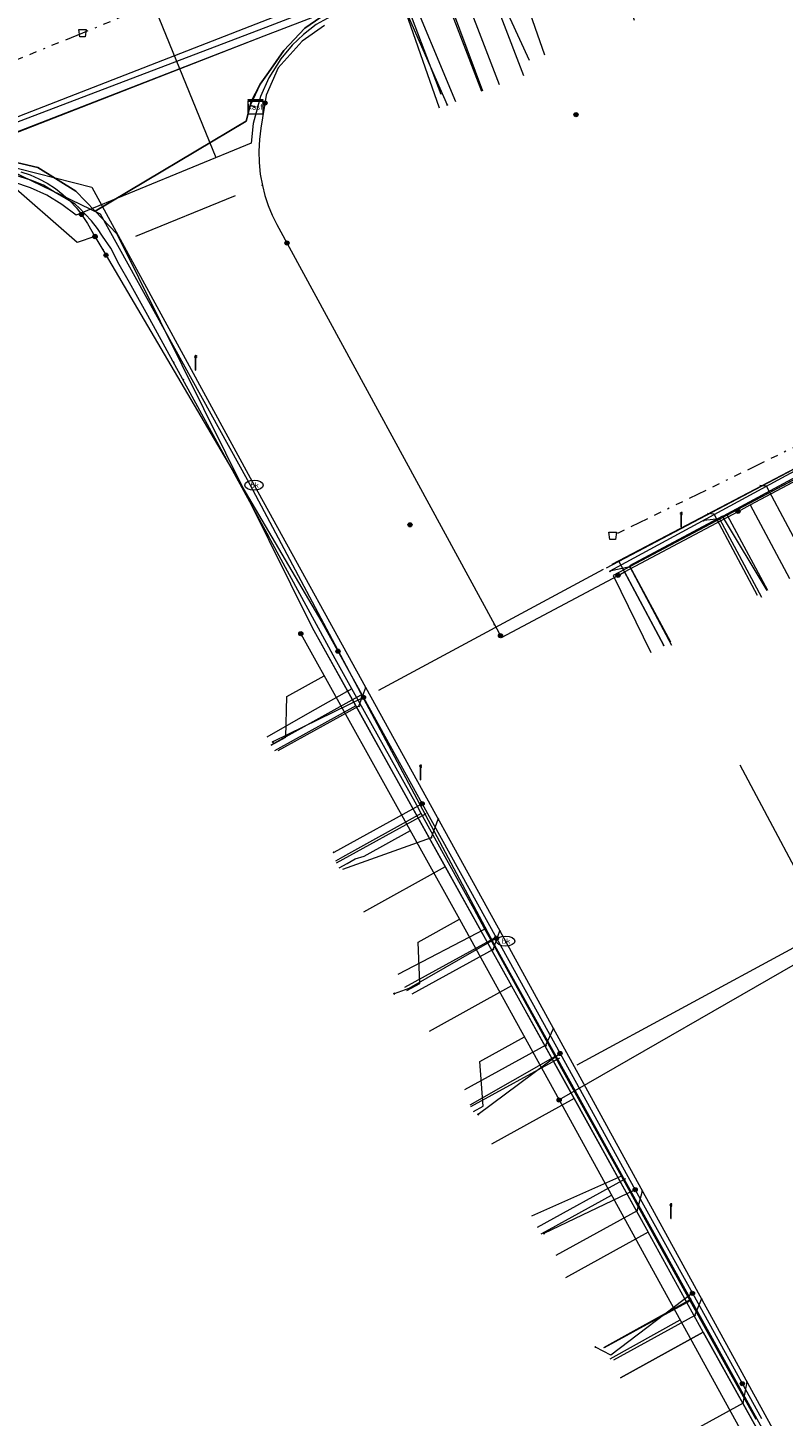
# Model space of a CAD drawing. Header units: metres. Extents: x 154975 to 155642, y 461260 to 461877.
# Tile 52 of 95: x 155172 to 155213, y 461603 to 461678. Entities that reach past the tile are written whole.
import ezdxf
from ezdxf.enums import TextEntityAlignment as Align
from ezdxf.lldxf.tags import DXFTag

# ---------------------------------------------------------------- set-up
doc = ezdxf.new("R2010")
doc.units = ezdxf.units.M
doc.linetypes.add('RI-OVERIG-SO', pattern=[17, 5, -2, 2, -2, 0, -2, 2, -2])
for name, color, linetype, lineweight, true_color in [('B-WE-KL-DATA-G', 3, 'KL-DATA-SO', 18, 0x00ff00), ('B-WE-KL-DATA_DUCT-G', 3, 'Continuous', 18, 0x00ff00), ('B-WE-KL-DATA_HULPSTUK-S', 3, 'Continuous', 18, 0x00ff00), ('B-WE-KL-DATA_KABELBED-G', 3, 'Continuous', 18, 0x00ff00), ('B-WE-KL-DATA_MANTELBUIS-G', 3, 'Continuous', 18, 0x00ff00), ('B-WE-KL-ET_LS-G', 1, 'KL-LS-SO', 18, 0xff0000), ('B-WE-KL-ET_LS-S', 1, 'Continuous', 18, 0xff0000), ('B-WE-KL-ET_LS_HULPSTUK-S', 1, 'Continuous', 18, 0xff0000), ('B-WE-KL-GAS_LD-G', 30, 'KL-GAS_LD-SO', 18, 0xff7f00), ('B-WE-KL-GAS_LD_MANTELBUIS-G', 30, 'Continuous', 18, 0xff7f00), ('B-WE-KL-WATER-G', 5, 'KL-WATER-SO', 18, 0x0000ff), ('B-WE-KL-WATER-S', 5, 'Continuous', 18, 0x0000ff), ('B-WE-KL-WATER_HULPSTUK-S', 5, 'Continuous', 18, 0x0000ff), ('B-WE-RI-VRIJVERVAL-G', 6, 'RI-OVERIG-SO', 18, 0xff00ff), ('B-WE-RI-VRIJVERVAL_HULPSTUK-S', 6, 'Continuous', 18, 0xff00ff), ('V-WE-KL-WATER-G', 5, 'V-KL-WATER-SO', 18, 0x0000ff)]:
    doc.layers.add(name, color=color, linetype=linetype, lineweight=lineweight, true_color=true_color)
doc.styles.add('NLCS-ISO', font='NLCS-ISO.ttf')
tags = doc.linetypes.add('KL-DATA-SO', pattern='A,4,-1,[101,NLCS.SHX,S=0.5,R=0,X=0,Y=0],-1,4,-1,["D",Standard,S=1,R=0,X=-0.25,Y=-0.5],-1.5', length=12.5).pattern_tags.tags
tags[18] = DXFTag(74, 10)
tags = doc.linetypes.add('KL-GAS_LD-SO', pattern='A,4,-1,[69,NLCS.SHX,S=0.5,R=0,X=0,Y=0],-1,4,-1,["L",Standard,S=1,R=0,X=0.25,Y=-0.5],-2', length=13).pattern_tags.tags
tags[18] = DXFTag(74, 10)
tags = doc.linetypes.add('KL-LS-SO', pattern='A,4,-1,[103,NLCS.SHX,S=0.75,R=0,X=0,Y=0],-1,4,-1,["L",Standard,S=1,R=0,X=0,Y=-0.5],-2', length=13).pattern_tags.tags
tags[18] = DXFTag(74, 10)
doc.linetypes.add('KL-WATER-SO', pattern='A,7,-0.5,[168,NLCS.SHX,S=0.75,R=0,X=0.75,Y=0],-2', length=9.5)
doc.linetypes.add('V-KL-WATER-SO', pattern='A,3.5,[24,NLCS.SHX,S=0.5,R=0,X=0,Y=0],3.5,-0.5,[168,NLCS.SHX,S=0.75,R=0,X=0.75,Y=0],-2', length=9.5)

# ---------------------------------------------------------------- blocks, each defined once
blk = doc.blocks.new('SKL-WTB_HULP_MOF-SO')
at = {"linetype": 'ByBlock', "lineweight": 18}
h = blk.add_hatch(color=0, dxfattribs=at)
h.dxf.hatch_style = 1
h.paths.add_polyline_path([(-0.5625, 0, 1), (0.5625, 0, 1)])
at = {"color": 0, "linetype": 'ByBlock', "lineweight": 18}
blk.add_circle((0, 0), 0.5625, dxfattribs=at)
at = {"color": 0, "linetype": 'ByBlock', "lineweight": 18, "style": 'NLCS-ISO', "flags": 1}
for tag, p in [('TYPE', (1.5, 0)), ('OMSCHRIJVING', (1.5, -3)), ('LABEL', (1.5, -1.5))]:
    blk.add_attdef(tag, p, '', height=1, dxfattribs=at)
blk = doc.blocks.new('SKL-WTB_HULP_KAST-SO')
at = {"color": 0, "linetype": 'ByBlock', "lineweight": 18}
for points in [[(-2, 2), (2, 2), (2, 1.68), (-2, 1.68)], [(-2, 1.52), (2, 1.52), (2, -2), (-2, -2)]]:
    blk.add_lwpolyline(points, close=True, dxfattribs=at)
at = {"color": 0, "linetype": 'ByBlock', "lineweight": 18, "style": 'NLCS-ISO'}
blk.add_text('kast', height=1.5, dxfattribs=at).set_placement((0, 0), align=Align.MIDDLE_CENTER)
at = {"color": 0, "linetype": 'ByBlock', "lineweight": 18, "style": 'NLCS-ISO', "flags": 1}
for tag, p in [('TYPE', (2.5, 0)), ('OMSCHRIJVING', (2.5, -3)), ('LABEL', (2.5, -1.5))]:
    blk.add_attdef(tag, p, '', height=1, dxfattribs=at)
blk = doc.blocks.new('SKL-WTB_HULP_OVERIG-SO')
at = {"color": 0, "linetype": 'ByBlock', "lineweight": 18}
for points in [[(-0.14, 0.14), (0.14, -0.14)], [(0.14, 0.14), (-0.14, -0.14)]]:
    blk.add_lwpolyline(points, dxfattribs=at)
at = {"color": 0, "linetype": 'ByBlock', "lineweight": 18, "style": 'NLCS-ISO', "flags": 1}
for tag, p in [('TYPE', (1.5, 0)), ('OMSCHRIJVING', (1.5, -3)), ('LABEL', (1.5, -1.5))]:
    blk.add_attdef(tag, p, '', height=1, dxfattribs=at)
blk = doc.blocks.new('SKL-WATER_BRANDKRAAN_BRANDPUT-SO')
at = {"color": 0, "linetype": 'ByBlock', "lineweight": 18}
blk.add_ellipse((0, 0), major_axis=(2.5, 0), ratio=0.54, dxfattribs=at)
at = {"color": 0, "linetype": 'ByBlock', "lineweight": 18, "style": 'NLCS-ISO'}
blk.add_text('bk', height=1.5, dxfattribs=at).set_placement((0.16, 0), align=Align.MIDDLE_CENTER)
blk = doc.blocks.new('SRI-HULP_AFVOER_OPVANG-SO')
at = {"color": 0, "linetype": 'ByBlock', "lineweight": 18}
blk.add_lwpolyline([(-0.75, -1), (-1, 1), (1, 1), (0.75, -1)], close=True, dxfattribs=at)
at = {"color": 0, "linetype": 'ByBlock', "lineweight": 18, "style": 'NLCS-ISO', "flags": 1}
for tag, p in [('TYPE', (1.5, 0)), ('OMSCHRIJVING', (1.5, -3)), ('LABEL', (1.5, -1.5))]:
    blk.add_attdef(tag, p, '', height=1, dxfattribs=at)
blk = doc.blocks.new('SKL-ET_LS_MAST-SO')
for p, q in [((-0.05, 2.07), (0.05, 2.07)), ((-0.05, -2), (0.05, -2))]:
    blk.add_line(p, q)
for points in [[(-0.18, 1.76), (-0.22, 1.76), (-0.22, 1.84), (-0.18, 1.84), (-0.18, 1.79)], [(-0.18, 1.49), (-0.22, 1.49), (-0.22, 1.57), (-0.18, 1.57), (-0.18, 1.52)], [(-0.18, 1.79), (-0.05, 1.79)], [(-0.18, 1.76), (-0.05, 1.76)], [(-0.18, 1.52), (-0.05, 1.52)], [(-0.18, 1.49), (-0.05, 1.49)], [(-0.05, -2), (-0.05, 2.07)], [(0.05, -2), (0.05, 2.07)], [(0.18, 1.92), (0.05, 1.92)], [(0.18, 1.89), (0.05, 1.89)], [(0.18, 1.66), (0.05, 1.66)], [(0.18, 1.63), (0.05, 1.63)], [(0.18, 1.39), (0.05, 1.39)], [(0.18, 1.36), (0.05, 1.36)], [(0.18, 1.89), (0.22, 1.89), (0.22, 1.97), (0.18, 1.97), (0.18, 1.92)], [(0.18, 1.63), (0.22, 1.63), (0.22, 1.71), (0.18, 1.71), (0.18, 1.66)], [(0.18, 1.36), (0.22, 1.36), (0.22, 1.44), (0.18, 1.44), (0.18, 1.39)]]:
    blk.add_lwpolyline(points)

msp = doc.modelspace()

# ---------------------------------------------------------------- linework, layer by layer
at = {"layer": 'B-WE-KL-DATA-G', "ltscale": 0.2, "flags": 128}
for points in [[(155264.131, 461653.126), (155264.427, 461653.305), (155251.858, 461674.133), (155242.434, 461691.658), (155241.313, 461693.518), (155240.817, 461694.114), (155240.37, 461694.486), (155239.303, 461695.132), (155238.087, 461695.653), (155236.821, 461696.001), (155235.307, 461696.175), (155233.672, 461695.963), (155205.322, 461684.985), (155189.295, 461678.866), (155188.131, 461678.26), (155187.266, 461677.665), (155186.132, 461676.476), (155185.321, 461675.287), (155184.872, 461674.654), (155184.37, 461673.707), (155184.318, 461673.5), (155184.609, 461673.427)], [(155184.609, 461673.427), (155184.318, 461673.5), (155184.37, 461673.707), (155184.872, 461674.654), (155185.321, 461675.287), (155186.132, 461676.476), (155187.266, 461677.665), (155188.131, 461678.26), (155189.295, 461678.866), (155205.322, 461684.985), (155233.672, 461695.963), (155235.307, 461696.175), (155236.821, 461696.001), (155238.087, 461695.653), (155239.303, 461695.132), (155240.37, 461694.486), (155240.817, 461694.114), (155241.313, 461693.518), (155242.434, 461691.658), (155244.02, 461688.708), (155237.341, 461686.133)], [(155184.609, 461673.427), (155184.318, 461673.5), (155184.37, 461673.707), (155184.872, 461674.654), (155185.321, 461675.287), (155186.132, 461676.476), (155187.266, 461677.665), (155188.131, 461678.26), (155189.295, 461678.866), (155205.322, 461684.985), (155219.395, 461690.434), (155219.458, 461690.266), (155226.09, 461692.538), (155228.179, 461686.946)], [(155222.191, 461684.657), (155219.919, 461690.637), (155205.322, 461684.985), (155189.295, 461678.866), (155188.131, 461678.26), (155187.266, 461677.665), (155186.132, 461676.476), (155185.321, 461675.287), (155184.872, 461674.654), (155184.37, 461673.707), (155184.318, 461673.5), (155184.609, 461673.427)], [(155218.391, 461671.609), (155218.528, 461671.269), (155217.797, 461670.975), (155211.179, 461687.253), (155205.322, 461684.985), (155189.295, 461678.866), (155188.131, 461678.26), (155187.266, 461677.665), (155186.132, 461676.476), (155185.321, 461675.287), (155184.872, 461674.654), (155184.37, 461673.707), (155184.318, 461673.5), (155184.609, 461673.427)], [(155213.042, 461680.439), (155210.724, 461687.077), (155205.322, 461684.985), (155189.295, 461678.866), (155188.131, 461678.26), (155187.266, 461677.665), (155186.132, 461676.476), (155185.321, 461675.287), (155184.872, 461674.654), (155184.37, 461673.707), (155184.318, 461673.5), (155184.609, 461673.427)], [(155205.068, 461678.086), (155202.97, 461684.087), (155189.295, 461678.866), (155188.131, 461678.26), (155187.266, 461677.665), (155186.132, 461676.476), (155185.321, 461675.287), (155184.872, 461674.654), (155184.37, 461673.707), (155184.318, 461673.5), (155184.609, 461673.427)], [(155184.609, 461673.427), (155184.318, 461673.5), (155184.37, 461673.707), (155184.872, 461674.654), (155185.321, 461675.287), (155186.132, 461676.476), (155187.266, 461677.665), (155188.131, 461678.26), (155189.295, 461678.866), (155198.11, 461682.231), (155200.207, 461676.231)], [(155196.681, 461681.847), (155196.497, 461681.776), (155192.695, 461680.252), (155195.403, 461673.707)], [(155199.387, 461675.923), (155196.681, 461681.847)], [(155184.609, 461673.427), (155184.318, 461673.5), (155184.37, 461673.707), (155184.872, 461674.654), (155185.321, 461675.287), (155186.132, 461676.476), (155187.266, 461677.665), (155188.131, 461678.26), (155189.295, 461678.866), (155192.217, 461679.982), (155194.528, 461673.372)], [(155149.695, 461655.263), (155149.525, 461655.676), (155148.322, 461655.18), (155145.657, 461661.64), (155158.968, 461667.083), (155164.828, 461669.397), (155164.998, 461669.549), (155165.586, 461669.789), (155168.676, 461670.662), (155171.169, 461670.538), (155172.859, 461670.146), (155174.91, 461668.873), (155175.961, 461667.786), (155184.103, 461672.645), (155184.318, 461673.5), (155184.609, 461673.427)], [(155184.609, 461673.427), (155184.318, 461673.5), (155184.103, 461672.645), (155175.961, 461667.786), (155174.91, 461668.873), (155172.859, 461670.146), (155171.169, 461670.538), (155168.676, 461670.662), (155165.586, 461669.789), (155164.998, 461669.549), (155164.828, 461669.397), (155158.968, 461667.083), (155153.238, 461664.74), (155155.691, 461658.792), (155156.247, 461659.021), (155156.62, 461658.117)], [(155184.609, 461673.427), (155184.318, 461673.5), (155184.103, 461672.645), (155175.961, 461667.786), (155174.91, 461668.873), (155172.859, 461670.146), (155171.169, 461670.538), (155168.676, 461670.662), (155165.586, 461669.789), (155164.998, 461669.549), (155164.828, 461669.397), (155158.968, 461667.083), (155157.631, 461666.536), (155160.22, 461660.256)], [(155184.609, 461673.427), (155184.318, 461673.5), (155184.103, 461672.645), (155175.961, 461667.786), (155174.91, 461668.873), (155172.859, 461670.146), (155171.169, 461670.538), (155168.676, 461670.662), (155165.586, 461669.789), (155165.54, 461669.77), (155168.35, 461662.953)], [(155184.609, 461673.427), (155184.318, 461673.5), (155184.103, 461672.645), (155175.961, 461667.786), (155177.133, 461666.575), (155187.668, 461645.317), (155198.422, 461625.957), (155205.804, 461612.658), (155201.329, 461610.191)], [(155184.609, 461673.427), (155184.318, 461673.5), (155184.103, 461672.645), (155175.961, 461667.786), (155177.133, 461666.575), (155187.668, 461645.317), (155201.796, 461619.878), (155197.346, 461617.42)], [(155184.609, 461673.427), (155184.318, 461673.5), (155184.103, 461672.645), (155175.961, 461667.786), (155177.133, 461666.575), (155187.668, 461645.317), (155198.422, 461625.957), (155193.985, 461623.505)], [(155184.609, 461673.427), (155184.318, 461673.5), (155184.103, 461672.645), (155175.961, 461667.786), (155177.133, 461666.575), (155187.668, 461645.317), (155194.85, 461632.388), (155190.437, 461629.945)], [(155184.609, 461673.427), (155184.318, 461673.5), (155184.103, 461672.645), (155175.961, 461667.786), (155177.133, 461666.575), (155187.668, 461645.317), (155190.024, 461641.076), (155185.633, 461638.654)], [(155264.131, 461653.126), (155264.427, 461653.305), (155252.118, 461673.702), (155203.91, 461648.123), (155205.94, 461643.972)], [(155264.131, 461653.126), (155264.427, 461653.305), (155252.118, 461673.702), (155210.062, 461651.387), (155212.228, 461647.328)], [(155189.806, 461642.01), (155188.907, 461643.622), (155185.443, 461650.016), (155185.35, 461650.19), (155178.802, 461662.162), (155177.819, 461663.934), (155177.259, 461664.915), (155176.802, 461665.79), (155176.362, 461666.443), (155176.082, 461666.862), (155175.766, 461667.274), (155175.428, 461667.638), (155175.123, 461667.963), (155174.876, 461668.168), (155174.391, 461668.455), (155173.809, 461668.803), (155173.167, 461669.204), (155172.499, 461669.46), (155171.908, 461669.639), (155171.288, 461669.844), (155170.891, 461669.908), (155170.341, 461669.96), (155169.669, 461669.965), (155168.716, 461669.918), (155167.802, 461669.85), (155167.424, 461669.819), (155167.02, 461669.729), (155166.678, 461669.62), (155165.136, 461669.006), (155164.479, 461668.741)], [(155209.816, 461651.318), (155209.861, 461651.342), (155214.04, 461653.6), (155214.088, 461653.625)], [(155209.816, 461651.318), (155204.791, 461648.636), (155206.997, 461644.536)], [(155212.208, 461647.318), (155209.816, 461651.318)], [(155189.806, 461642.01), (155187.547, 461640.715), (155185.23, 461639.386)], [(155193.557, 461635.278), (155193.314, 461635.72), (155189.806, 461642.01)], [(155193.557, 461635.278), (155189.313, 461632.906), (155188.924, 461632.688)], [(155196.987, 461629.029), (155196.4, 461630.097), (155193.557, 461635.278)], [(155196.987, 461629.029), (155192.291, 461626.586)], [(155200.783, 461622.15), (155197.372, 461628.329), (155196.987, 461629.029)], [(155200.783, 461622.15), (155196.184, 461619.528)], [(155204.351, 461615.688), (155201.147, 461621.49), (155200.783, 461622.15)], [(155204.351, 461615.688), (155199.498, 461613.521)], [(155208.071, 461608.963), (155205.364, 461613.854), (155204.351, 461615.688)], [(155208.071, 461608.963), (155203.419, 461606.412)], [(155211.619, 461602.555), (155210.173, 461605.164), (155208.071, 461608.963)], [(155204.303, 461604.808), (155208.767, 461607.271), (155222.925, 461581.844), (155181.377, 461562), (155174.621, 461559.017), (155174.419, 461559.474)]]:
    msp.add_lwpolyline(points, dxfattribs=at)
at = {"layer": 'B-WE-KL-DATA_DUCT-G', "ltscale": 0.2, "flags": 128}
msp.add_lwpolyline([(155191.63, 461679.758), (155189.295, 461678.866), (155188.131, 461678.26), (155187.266, 461677.665), (155186.132, 461676.476), (155184.872, 461674.654), (155184.318, 461673.5), (155184.103, 461672.645), (155175.961, 461667.786), (155174.91, 461668.873), (155172.859, 461670.146), (155171.169, 461670.538), (155168.676, 461670.662), (155165.54, 461669.77), (155164.998, 461669.549), (155164.828, 461669.397)], dxfattribs=at)
msp.add_lwpolyline([(155191.63, 461679.758), (155189.295, 461678.866), (155188.131, 461678.26), (155187.266, 461677.665), (155186.132, 461676.476), (155184.872, 461674.654), (155184.318, 461673.5), (155184.103, 461672.645), (155175.961, 461667.786), (155174.91, 461668.873), (155172.859, 461670.146), (155171.169, 461670.538), (155168.676, 461670.662), (155165.54, 461669.77), (155164.998, 461669.549), (155164.828, 461669.397)], dxfattribs=at)
at = {"layer": 'B-WE-KL-DATA_KABELBED-G', "ltscale": 0.2, "flags": 128}
for points in [[(155198.11, 461682.231), (155200.207, 461676.231)], [(155192.217, 461679.982), (155194.528, 461673.372)], [(155189.019, 461679.617), (155166.41, 461670.807)], [(155191.63, 461679.758), (155189.295, 461678.866), (155188.131, 461678.26), (155187.266, 461677.665), (155186.132, 461676.476), (155184.872, 461674.654), (155184.318, 461673.5)], [(155192.323, 461679.526), (155194.95, 461673.533)], [(155188.343, 461677.826), (155187.136, 461676.966), (155185.829, 461675.537), (155185.195, 461674.054), (155184.898, 461672.279), (155184.819, 461671.66), (155184.787, 461671.038), (155184.804, 461670.414), (155184.869, 461669.794), (155184.981, 461669.18)], [(155184.318, 461673.5), (155184.103, 461672.645), (155183.628, 461672.362)], [(155184.609, 461673.427), (155184.318, 461673.5)], [(155197.498, 461645.473), (155197.88, 461644.771), (155204.17, 461648.128), (155204.521, 461648.315), (155210.647, 461651.584), (155211.302, 461651.934), (155214.176, 461653.467), (155214.526, 461653.654), (155218.676, 461655.869), (155219.461, 461656.288), (155222.381, 461657.846), (155228.548, 461661.137), (155228.821, 461661.282), (155230.674, 461662.272), (155231.379, 461662.648), (155237.644, 461665.991), (155241.172, 461667.874), (155241.523, 461668.061), (155247.378, 461671.185), (155249.144, 461672.128), (155252.026, 461673.666)], [(155183.628, 461672.362), (155176.466, 461668.087)], [(155165.54, 461669.77), (155168.676, 461670.662), (155171.169, 461670.538), (155172.859, 461670.146), (155174.91, 461668.873), (155175.961, 461667.786)], [(155175.951, 461666.432), (155174.998, 461666.096), (155171.126, 461669.492), (155168.102, 461669.182), (155164.227, 461667.564), (155163.16, 461667.118), (155162.904, 461667.007), (155164.871, 461662.099), (155165.284, 461661.396), (155165.705, 461659.875)], [(155171.959, 461669.912), (155172.449, 461669.748), (155172.924, 461669.542), (155173.38, 461669.297), (155173.814, 461669.015), (155174.222, 461668.697), (155174.602, 461668.346), (155174.952, 461667.965), (155175.268, 461667.555), (155175.548, 461667.12), (155175.951, 461666.432), (155176.376, 461665.708)], [(155178.155, 461666.451), (155183.541, 461668.644)], [(155184.981, 461669.18), (155185.122, 461668.636), (155185.301, 461668.102), (155185.517, 461667.583), (155185.768, 461667.079), (155197.498, 461645.473)], [(155176.466, 461668.087), (155175.961, 461667.786)], [(155175.961, 461667.786), (155177.133, 461666.575), (155187.668, 461645.317), (155190.024, 461641.076)], [(155176.376, 461665.708), (155177.706, 461663.444), (155188.196, 461645.601), (155190.435, 461641.542), (155193.603, 461635.799), (155197.612, 461628.531), (155201.042, 461622.314), (155205.099, 461614.958), (155208.184, 461609.365), (155211.91, 461602.612)], [(155213.14, 461653.02), (155210.062, 461651.387)], [(155210.062, 461651.387), (155203.91, 461648.123), (155205.94, 461643.972)], [(155210.062, 461651.387), (155212.228, 461647.328)], [(155210.647, 461651.584), (155211.302, 461651.934), (155213.421, 461647.965)], [(155204.17, 461648.128), (155204.521, 461648.315), (155206.636, 461644.344)], [(155190.435, 461641.542), (155185.547, 461639.136)], [(155190.024, 461641.076), (155185.633, 461638.654)], [(155190.024, 461641.076), (155194.85, 461632.388)], [(155193.603, 461635.799), (155188.833, 461633.171)], [(155194.85, 461632.388), (155190.437, 461629.945)], [(155194.85, 461632.388), (155198.422, 461625.957)], [(155197.612, 461628.531), (155192.885, 461625.813), (155192.092, 461625.541)], [(155198.422, 461625.957), (155193.985, 461623.505)], [(155198.422, 461625.957), (155201.796, 461619.878)], [(155201.042, 461622.314), (155196.624, 461619.026)], [(155201.796, 461619.878), (155197.346, 461617.42)], [(155201.796, 461619.878), (155205.804, 461612.658)], [(155205.099, 461614.958), (155200.17, 461612.586)], [(155205.804, 461612.658), (155201.329, 461610.191)], [(155208.767, 461607.271), (155205.804, 461612.658)], [(155208.184, 461609.365), (155203.791, 461606.018), (155202.953, 461606.458)], [(155208.767, 461607.271), (155204.303, 461604.808)], [(155213.171, 461599.362), (155208.767, 461607.271)]]:
    msp.add_lwpolyline(points, dxfattribs=at)
at = {"layer": 'B-WE-KL-DATA_MANTELBUIS-G', "ltscale": 0.2, "flags": 128}
for points in [[(155189.019, 461679.617), (155166.41, 461670.807)], [(155183.628, 461672.362), (155176.466, 461668.087)], [(155178.155, 461666.451), (155183.541, 461668.644)]]:
    msp.add_lwpolyline(points, dxfattribs=at)
at = {"layer": 'B-WE-KL-ET_LS-G', "ltscale": 0.2, "flags": 128}
for points in [[(155297.97, 461718.334), (155282.379, 461713.008), (155258.6, 461704.462), (155256.792, 461703.821), (155255.865, 461703.46), (155254.992, 461703.029), (155254.133, 461702.484), (155253.369, 461701.854), (155252.624, 461701.093), (155251.967, 461700.254), (155251.406, 461699.349), (155250.947, 461698.388), (155250.597, 461697.382), (155244.319, 461695.165), (155240.317, 461693.698), (155239.465, 461694.407), (155238.508, 461694.996), (155237.543, 461695.419), (155236.884, 461695.624), (155236.216, 461695.769), (155235.226, 461695.875), (155234.344, 461695.864), (155233.296, 461695.71), (155231.135, 461695.112), (155189.321, 461678.659), (155188.476, 461678.188), (155187.884, 461677.865), (155187.201, 461677.335), (155186.598, 461676.759), (155185.979, 461676.021), (155185.329, 461674.992), (155184.873, 461673.975), (155184.488, 461672.528), (155184.378, 461671.467), (155174.937, 461667.581), (155174.17, 461668.157), (155173.347, 461668.65), (155172.477, 461669.054), (155171.57, 461669.366), (155170.635, 461669.582), (155169.654, 461669.702), (155168.699, 461669.716), (155167.762, 461669.631), (155166.711, 461669.426), (155165.767, 461669.125), (155124.166, 461652.124), (155123.395, 461651.602)], [(155174.724, 461689.715), (155182.476, 461670.684)], [(155196.819, 461674.247), (155194.375, 461680.648)], [(155257.665, 461650.842), (155214.565, 461627.621), (155200.992, 461619.802)], [(155187.055, 461644.979), (155195.623, 461629.566), (155200.992, 461619.802)], [(155185.464, 461638.962), (155186.252, 461639.396), (155186.297, 461641.591), (155188.318, 461642.706)], [(155210.735, 461637.903), (155215.443, 461629.08), (155215.326, 461628.451), (155215.5, 461628.124)], [(155189.557, 461632.577), (155189.994, 461632.819), (155190.48, 461632.973), (155192.967, 461634.345)], [(155189.119, 461632.336), (155189.557, 461632.577)], [(155192.773, 461625.711), (155193.474, 461626.097), (155193.384, 461628.331), (155195.623, 461629.566)], [(155196.375, 461619.18), (155196.901, 461619.469), (155196.714, 461621.879), (155199.12, 461623.206)], [(155200.992, 461619.802), (155211.645, 461600.43)], [(155200.456, 461612.817), (155203.814, 461614.67)], [(155200.018, 461612.576), (155200.456, 461612.817)], [(155203.738, 461605.834), (155207.524, 461607.923)]]:
    msp.add_lwpolyline(points, dxfattribs=at)
at = {"layer": 'B-WE-KL-GAS_LD-G', "ltscale": 0.2, "flags": 128}
for points in [[(155169.698, 461671.08), (155170.69, 461671.649), (155185.082, 461677.261), (155235.743, 461696.724)], [(155196.716, 461681.28), (155199.072, 461675.11)], [(155192.432, 461679.849), (155194.609, 461674.108)], [(155203.854, 461648.728), (155242.316, 461668.933), (155251.772, 461674.11), (155252.561, 461674.526)], [(155169.698, 461671.08), (155169.887, 461670.7), (155176.236, 461667.647), (155184.161, 461653.297), (155197.595, 461627.999), (155224.891, 461578.661), (155229.883, 461569.721), (155230.634, 461568.665)], [(155214.524, 461648.553), (155212.177, 461652.95), (155211.819, 461652.984)], [(155211.701, 461647.047), (155209.359, 461651.435), (155209.001, 461651.47)], [(155191.257, 461641.937), (155203.392, 461648.457)], [(155206.636, 461644.344), (155204.208, 461648.895)], [(155185.45, 461638.986), (155190.32, 461641.671)], [(155188.974, 461632.599), (155193.818, 461635.271)], [(155192.677, 461625.886), (155197.495, 461628.543)], [(155201.975, 461621.693), (155213.647, 461628.038)], [(155196.231, 461619.442), (155201.023, 461622.086)], [(155199.825, 461612.927), (155204.591, 461615.557)], [(155203.4, 461606.447), (155208.141, 461609.063)]]:
    msp.add_lwpolyline(points, dxfattribs=at)
at = {"layer": 'B-WE-KL-GAS_LD_MANTELBUIS-G', "ltscale": 0.2, "flags": 128}
msp.add_lwpolyline([(155170.658, 461671.666), (155185.082, 461677.261)], dxfattribs=at)
at = {"layer": 'B-WE-KL-WATER-G', "ltscale": 0.2, "flags": 128}
for points in [[(155236.078, 461697.338), (155185.163, 461677.713), (155169.897, 461671.903)], [(155196.878, 461674.274), (155194.39, 461680.945)], [(155197.767, 461674.612), (155195.231, 461681.265)], [(155251.664, 461674.361), (155242.184, 461669.19), (155203.737, 461648.348)], [(155170.399, 461670.94), (155170.356, 461670.835), (155170.816, 461670.35), (155175.784, 461669.081), (155184.533, 461653)], [(155184.533, 461653), (155198.102, 461628.383)], [(155209.653, 461651.176), (155208.792, 461651.089)], [(155209.653, 461651.176), (155211.917, 461646.945)], [(155204.801, 461648.586), (155203.737, 461648.348)], [(155204.801, 461648.586), (155207.061, 461644.352)], [(155190.192, 461641.066), (155190.559, 461642.068)], [(155190.192, 461641.066), (155185.812, 461638.654)], [(155194.099, 461633.97), (155194.469, 461634.973)], [(155189.329, 461632.268), (155194.099, 461633.97)], [(155197.429, 461627.928), (155197.8, 461628.931)], [(155198.102, 461628.383), (155224.116, 461580.847)], [(155197.429, 461627.928), (155193.049, 461625.516)], [(155200.275, 461622.76), (155200.683, 461623.668)], [(155200.275, 461622.76), (155195.896, 461620.348)], [(155205.195, 461613.825), (155205.483, 461614.895)], [(155205.195, 461613.825), (155200.817, 461611.413)], [(155208.313, 461608.166), (155208.68, 461609.052)], [(155208.313, 461608.166), (155203.934, 461605.754)], [(155210.917, 461603.436), (155211.129, 461604.578)], [(155210.917, 461603.436), (155206.539, 461601.025)]]:
    msp.add_lwpolyline(points, dxfattribs=at)
at = {"layer": 'B-WE-RI-VRIJVERVAL-G', "ltscale": 0.2, "flags": 128}
for points in [[(155207.21, 461690.5), (155175.28, 461677.41)], [(155175.28, 461677.41), (155142.64, 461664.06)], [(155256.08, 461675.77), (155203.88, 461650.26)]]:
    msp.add_lwpolyline(points, dxfattribs=at)
at = {"layer": 'V-WE-KL-WATER-G', "ltscale": 0.2, "flags": 128}
msp.add_lwpolyline([(155203.552, 461648.537), (155251.857, 461673.994)], dxfattribs=at)

# ---------------------------------------------------------------- block references
at = {"layer": 'B-WE-KL-DATA_HULPSTUK-S', "xscale": 0.2, "yscale": 0.2, "zscale": 0.2}
for name, p in [('SKL-WTB_HULP_KAST-SO', (155184.609, 461673.427)), ('SKL-WTB_HULP_MOF-SO', (155185.124, 461673.632)), ('SKL-WTB_HULP_OVERIG-SO', (155194.95, 461673.533)), ('SKL-WTB_HULP_MOF-SO', (155201.9, 461673)), ('SKL-WTB_HULP_OVERIG-SO', (155184.981, 461669.181)), ('SKL-WTB_HULP_OVERIG-SO', (155184.981, 461669.181)), ('SKL-WTB_HULP_MOF-SO', (155175.223, 461667.617)), ('SKL-WTB_HULP_MOF-SO', (155175.951, 461666.432)), ('SKL-WTB_HULP_MOF-SO', (155175.959, 461666.42)), ('SKL-WTB_HULP_OVERIG-SO', (155175.951, 461666.432)), ('SKL-WTB_HULP_OVERIG-SO', (155176.376, 461665.708)), ('SKL-WTB_HULP_OVERIG-SO', (155176.376, 461665.708)), ('SKL-WTB_HULP_MOF-SO', (155186.314, 461666.074)), ('SKL-WTB_HULP_MOF-SO', (155176.547, 461665.417)), ('SKL-WTB_HULP_OVERIG-SO', (155180.2, 461659.63)), ('SKL-WTB_HULP_OVERIG-SO', (155180.72, 461658.69)), ('SKL-WTB_HULP_MOF-SO', (155210.647, 461651.584)), ('SKL-WTB_HULP_OVERIG-SO', (155210.647, 461651.584)), ('SKL-WTB_HULP_MOF-SO', (155192.948, 461650.858)), ('SKL-WTB_HULP_MOF-SO', (155204.17, 461648.128)), ('SKL-WTB_HULP_OVERIG-SO', (155204.17, 461648.128)), ('SKL-WTB_HULP_OVERIG-SO', (155197.498, 461645.473)), ('SKL-WTB_HULP_OVERIG-SO', (155197.498, 461645.473)), ('SKL-WTB_HULP_MOF-SO', (155197.826, 461644.869)), ('SKL-WTB_HULP_MOF-SO', (155189.062, 461644.031)), ('SKL-WTB_HULP_OVERIG-SO', (155206.636, 461644.344)), ('SKL-WTB_HULP_MOF-SO', (155190.435, 461641.542)), ('SKL-WTB_HULP_OVERIG-SO', (155190.435, 461641.542)), ('SKL-WTB_HULP_OVERIG-SO', (155185.547, 461639.136)), ('SKL-WTB_HULP_MOF-SO', (155193.603, 461635.799)), ('SKL-WTB_HULP_OVERIG-SO', (155193.603, 461635.799)), ('SKL-WTB_HULP_OVERIG-SO', (155188.833, 461633.171)), ('SKL-WTB_HULP_MOF-SO', (155197.612, 461628.531)), ('SKL-WTB_HULP_OVERIG-SO', (155197.612, 461628.531)), ('SKL-WTB_HULP_OVERIG-SO', (155192.092, 461625.541)), ('SKL-WTB_HULP_MOF-SO', (155201.042, 461622.314)), ('SKL-WTB_HULP_OVERIG-SO', (155201.042, 461622.314)), ('SKL-WTB_HULP_OVERIG-SO', (155196.624, 461619.026)), ('SKL-WTB_HULP_MOF-SO', (155205.099, 461614.958)), ('SKL-WTB_HULP_OVERIG-SO', (155205.099, 461614.958)), ('SKL-WTB_HULP_OVERIG-SO', (155200.17, 461612.586)), ('SKL-WTB_HULP_MOF-SO', (155208.185, 461609.365)), ('SKL-WTB_HULP_OVERIG-SO', (155208.184, 461609.365)), ('SKL-WTB_HULP_OVERIG-SO', (155202.953, 461606.458)), ('SKL-WTB_HULP_MOF-SO', (155210.877, 461604.483))]:
    msp.add_blockref(name, p, dxfattribs=at)
at = {"layer": 'B-WE-KL-ET_LS-S', "xscale": 0.2, "yscale": 0.2, "zscale": 0.2}
for p in [(155181.386, 461659.599), (155207.593, 461651.13), (155193.53, 461637.489), (155207.025, 461613.795)]:
    msp.add_blockref('SKL-ET_LS_MAST-SO', p, dxfattribs=at)
at = {"layer": 'B-WE-KL-ET_LS_HULPSTUK-S', "xscale": 0.2, "yscale": 0.2, "zscale": 0.2}
for p in [(155187.055, 461644.979), (155200.992, 461619.802)]:
    msp.add_blockref('SKL-WTB_HULP_MOF-SO', p, dxfattribs=at)
at = {"layer": 'B-WE-KL-WATER-S', "xscale": 0.2, "yscale": 0.2, "zscale": 0.2}
for p in [(155184.533, 461653), (155198.102, 461628.383)]:
    msp.add_blockref('SKL-WATER_BRANDKRAAN_BRANDPUT-SO', p, dxfattribs=at)
at = {"layer": 'B-WE-KL-WATER_HULPSTUK-S', "xscale": 0.2, "yscale": 0.2, "zscale": 0.2}
for p in [(155208.792, 461651.089), (155209.653, 461651.176), (155203.737, 461648.348), (155204.801, 461648.586), (155190.559, 461642.068), (155190.192, 461641.066), (155194.469, 461634.973), (155194.099, 461633.97), (155197.8, 461628.931), (155197.429, 461627.928), (155200.683, 461623.668), (155200.275, 461622.76), (155205.483, 461614.895), (155205.195, 461613.825), (155208.68, 461609.052), (155208.313, 461608.166), (155211.129, 461604.578), (155210.917, 461603.436)]:
    msp.add_blockref('SKL-WTB_HULP_OVERIG-SO', p, dxfattribs=at)
at = {"layer": 'B-WE-RI-VRIJVERVAL_HULPSTUK-S', "xscale": 0.2, "yscale": 0.2, "zscale": 0.2}
for p in [(155175.28, 461677.41), (155203.88, 461650.26)]:
    msp.add_blockref('SRI-HULP_AFVOER_OPVANG-SO', p, dxfattribs=at)

doc.saveas('drawing.dxf')
